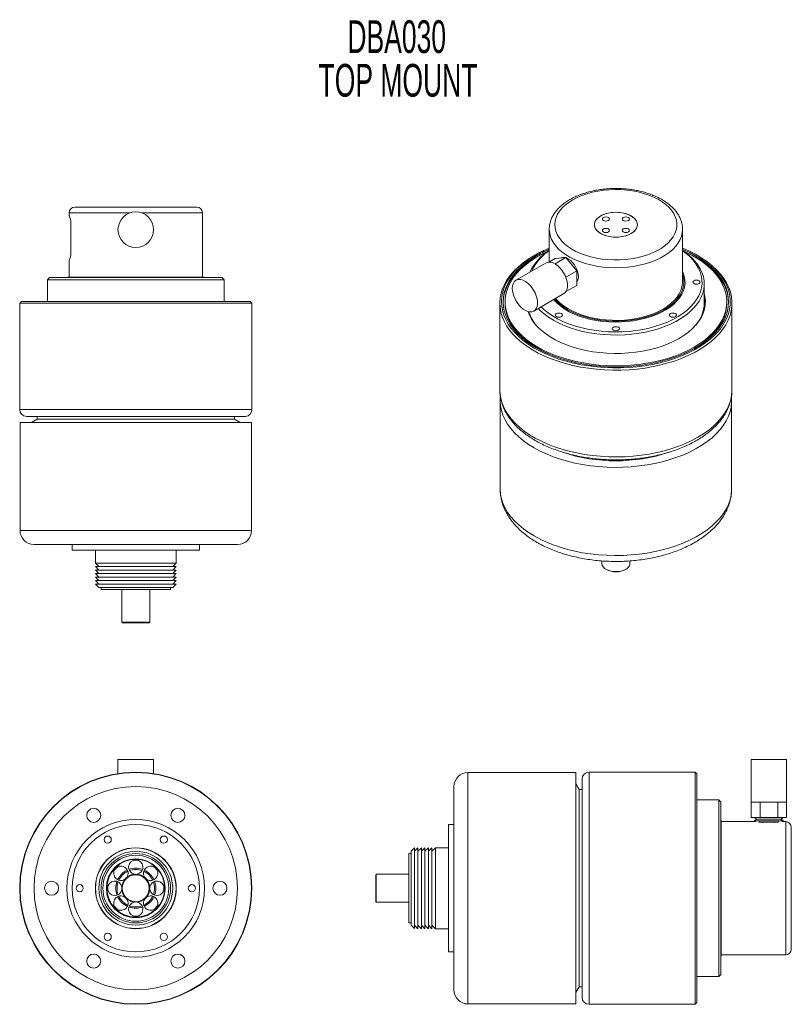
# Model space of a CAD drawing. Header units: inches. Extents: x 0.9 to 7.77, y 1.78 to 10.56.
import ezdxf

# ---------------------------------------------------------------- set-up
doc = ezdxf.new("R2010")
doc.units = ezdxf.units.IN
doc.header["$MEASUREMENT"] = 0
doc.styles.add('SLDTEXTSTYLE0', font='TXT', dxfattribs={"width": 0.605})

# ---------------------------------------------------------------- blocks, each defined once
blk = doc.blocks.new('SW_NOTE_0')
at = {"color": 0, "linetype": 'Continuous', "lineweight": 0, "char_height": 0.29167, "attachment_point": 2, "style": 'SLDTEXTSTYLE0'}
for s, insert in [('DBA030', (0.752, 0.376)), ('TOP MOUNT', (0.7636, -0.0129))]:
    blk.add_mtext(s, dxfattribs=dict(at, insert=insert))

msp = doc.modelspace()

# ---------------------------------------------------------------- linework, layer by layer
at = {"color": 7, "linetype": 'Continuous', "lineweight": 15}
for p, q in [((1.391, 8.885), (2.4785, 8.885)), ((1.341, 8.835), (1.341, 8.8125)), ((2.5285, 8.261), (2.5285, 8.835)), ((1.356, 8.4563), (1.356, 8.7637)), ((5.6184, 8.6878), (5.6184, 8.6898)), ((5.6184, 8.6878), (5.6184, 8.3983)), ((6.8059, 8.6878), (6.8058, 8.6836)), ((6.8059, 8.2191), (6.8059, 8.6878)), ((5.4913, 8.4579), (5.4807, 8.4518)), ((5.6152, 8.3965), (5.6703, 8.4283)), ((5.6699, 8.381), (5.7668, 8.4369)), ((5.6703, 8.4283), (5.7668, 8.4369)), ((5.7668, 8.4369), (5.8634, 8.3169)), ((6.9436, 8.4518), (6.933, 8.4579)), ((1.341, 8.4076), (1.341, 8.261)), ((5.59, 8.3892), (5.322, 8.2345)), ((1.1672, 8.258), (1.1472, 8.238)), ((1.1672, 8.258), (2.7022, 8.258)), ((1.3282, 8.261), (1.323, 8.258)), ((1.3282, 8.261), (2.5412, 8.261)), ((2.5464, 8.258), (2.5412, 8.261)), ((2.7222, 8.238), (2.7022, 8.258)), ((5.7662, 8.2608), (5.8634, 8.3169)), ((5.8634, 8.3169), (5.8634, 8.1882)), ((1.1472, 8.238), (1.1472, 8.044)), ((2.7222, 8.238), (1.1472, 8.238)), ((2.7222, 8.044), (2.7222, 8.238)), ((5.7674, 8.1328), (5.8634, 8.1882)), ((6.9996, 8.0288), (6.9996, 8.2003)), ((5.4805, 7.9599), (5.7485, 8.1146)), ((0.9155, 8.044), (0.9005, 8.029)), ((0.9005, 8.029), (0.9005, 7.083)), ((0.9005, 8.029), (2.969, 8.029)), ((0.9155, 8.044), (2.954, 8.044)), ((2.969, 8.029), (2.954, 8.044)), ((2.969, 7.083), (2.969, 8.029)), ((5.1779, 8.0296), (5.1779, 7.2572)), ((5.2246, 8.0419), (5.2246, 8.0296)), ((7.1996, 8.0296), (7.1996, 8.0419)), ((7.2464, 7.2572), (7.2464, 8.0296)), ((5.1809, 7.1621), (5.1809, 6.3766)), ((7.2434, 6.3766), (7.2434, 7.1621)), ((2.9064, 7.0205), (0.963, 7.0205)), ((1.0555, 7.0205), (1.0555, 6.9955)), ((2.814, 6.9955), (2.814, 7.0205)), ((0.9035, 6.9665), (0.9035, 6.0045)), ((0.9035, 6.9665), (1.9347, 6.9665)), ((1.0555, 6.9955), (1.0055, 6.9665)), ((2.814, 6.9955), (1.0555, 6.9955)), ((1.9347, 6.9665), (2.966, 6.9665)), ((2.864, 6.9665), (2.814, 6.9955)), ((2.966, 6.0045), (2.966, 6.9665)), ((1.9347, 5.8795), (1.0285, 5.8795)), ((1.3672, 5.8795), (1.3672, 5.8295)), ((2.841, 5.8795), (1.9347, 5.8795)), ((2.5022, 5.8295), (2.5022, 5.8795)), ((2.5022, 5.8295), (1.3672, 5.8295)), ((1.5745, 5.8295), (1.5745, 5.7145)), ((2.295, 5.7145), (2.295, 5.8295)), ((1.5745, 5.7145), (1.6057, 5.6833)), ((1.5745, 5.7145), (2.295, 5.7145)), ((2.2637, 5.6833), (2.295, 5.7145)), ((6.0871, 5.7332), (6.0871, 5.7094)), ((6.3371, 5.7094), (6.3371, 5.7334)), ((1.5745, 5.6833), (1.6057, 5.652)), ((1.5745, 5.6833), (2.295, 5.6833)), ((1.5745, 5.652), (1.6057, 5.6208)), ((1.5745, 5.652), (2.295, 5.652)), ((1.5745, 5.6208), (1.6057, 5.5895)), ((1.5745, 5.6208), (2.295, 5.6208)), ((2.2637, 5.652), (2.295, 5.6833)), ((2.2637, 5.6208), (2.295, 5.652)), ((2.2637, 5.5895), (2.295, 5.6208)), ((6.1237, 5.6584), (6.1273, 5.6564)), ((6.297, 5.6564), (6.3005, 5.6584)), ((1.5745, 5.5895), (1.6057, 5.5583)), ((1.5745, 5.5895), (2.295, 5.5895)), ((1.5745, 5.5583), (1.6057, 5.527)), ((1.5745, 5.5583), (2.295, 5.5583)), ((2.2637, 5.5583), (2.295, 5.5895)), ((2.2637, 5.527), (2.295, 5.5583)), ((1.5757, 5.527), (1.6057, 5.497)), ((1.5757, 5.527), (2.2937, 5.527)), ((1.6057, 5.497), (2.2637, 5.497)), ((1.6252, 5.497), (1.6252, 5.479)), ((1.6252, 5.479), (2.2442, 5.479)), ((1.8097, 5.479), (1.8097, 5.1875)), ((2.0597, 5.1875), (2.0597, 5.479)), ((2.2442, 5.479), (2.2442, 5.497)), ((2.2637, 5.497), (2.2937, 5.527)), ((1.8097, 5.1875), (1.8147, 5.1825)), ((1.8097, 5.1875), (2.0597, 5.1875)), ((2.0547, 5.1825), (1.8147, 5.1825)), ((2.0547, 5.1825), (2.0597, 5.1875)), ((1.7762, 3.9634), (1.7762, 3.8387)), ((2.0932, 3.9634), (1.7762, 3.9634)), ((2.0932, 3.8387), (2.0932, 3.9634)), ((7.4163, 3.9634), (7.4163, 3.5844)), ((7.7333, 3.9634), (7.4163, 3.9634)), ((7.7333, 3.5844), (7.7333, 3.9634)), ((5.8563, 3.8479), (4.8943, 3.8479)), ((5.8563, 3.8479), (5.8563, 1.7854)), ((5.9103, 2.8292), (5.9103, 3.7884)), ((6.9188, 3.8509), (5.9728, 3.8509)), ((6.9338, 3.8359), (6.9188, 3.8509)), ((6.9188, 3.8509), (6.9188, 1.7824)), ((6.9338, 3.8359), (6.9338, 1.7974)), ((4.7693, 1.9104), (4.7693, 3.7229)), ((5.8853, 3.6959), (5.8563, 3.7459)), ((5.9103, 3.6959), (5.8853, 3.6959)), ((5.8853, 1.9374), (5.8853, 3.6959)), ((7.1278, 3.6042), (6.9338, 3.6042)), ((7.1478, 3.5842), (7.1278, 3.6042)), ((7.1278, 2.0292), (7.1278, 3.6042)), ((7.1478, 3.5842), (7.1478, 2.0492)), ((7.7333, 3.5844), (7.4163, 3.5844)), ((7.4172, 3.5844), (7.4172, 3.4464)), ((7.496, 3.5844), (7.496, 3.4464)), ((7.6536, 3.5844), (7.6536, 3.4464)), ((7.7324, 3.5844), (7.7324, 3.4464)), ((7.1508, 3.4232), (7.1478, 3.4284)), ((7.1508, 3.4232), (7.1508, 2.2102)), ((7.496, 3.4464), (7.4172, 3.4464)), ((7.4451, 3.4464), (7.4691, 3.4326)), ((7.4691, 3.4326), (7.4451, 3.4187)), ((7.6805, 3.4326), (7.4691, 3.4326)), ((7.6536, 3.4464), (7.496, 3.4464)), ((7.7324, 3.4464), (7.6536, 3.4464)), ((7.6805, 3.4326), (7.7046, 3.4464)), ((7.7046, 3.4187), (7.6805, 3.4326)), ((4.7693, 3.3842), (4.7193, 3.3842)), ((4.7193, 2.2492), (4.7193, 3.3842)), ((7.4594, 3.4104), (7.1508, 3.4104)), ((7.4451, 3.4187), (7.4594, 3.4104)), ((7.7046, 3.4187), (7.4451, 3.4187)), ((7.648, 3.4048), (7.5026, 3.4048)), ((7.6903, 3.4104), (7.7046, 3.4187)), ((7.7248, 3.4104), (7.6903, 3.4104)), ((7.7748, 3.3604), (7.7748, 2.2729)), ((4.4168, 3.1757), (4.3868, 3.1457)), ((4.4481, 3.1769), (4.4168, 3.1457)), ((4.4168, 3.1757), (4.4168, 2.8167)), ((4.4793, 3.1769), (4.4481, 3.1457)), ((4.4481, 3.1769), (4.4481, 2.8167)), ((4.5106, 3.1769), (4.4793, 3.1457)), ((4.4793, 3.1769), (4.4793, 2.8167)), ((4.5418, 3.1769), (4.5106, 3.1457)), ((4.5106, 3.1769), (4.5106, 2.8167)), ((4.5731, 3.1769), (4.5418, 3.1457)), ((4.5418, 3.1769), (4.5418, 2.8167)), ((4.6043, 3.1769), (4.5731, 3.1457)), ((4.5731, 3.1769), (4.5731, 2.8167)), ((4.7193, 3.1769), (4.6043, 3.1769)), ((4.6043, 3.1769), (4.6043, 2.8167)), ((4.3868, 3.1262), (4.3688, 3.1262)), ((4.3688, 3.1262), (4.3688, 2.8167)), ((4.3868, 3.1457), (4.3868, 2.8167)), ((4.0773, 2.9417), (4.0723, 2.9367)), ((4.0723, 2.6967), (4.0723, 2.9367)), ((4.3688, 2.9417), (4.0773, 2.9417)), ((4.0773, 2.9417), (4.0773, 2.6917)), ((2.1847, 2.8167), (2.1841, 2.8339)), ((2.1841, 2.7995), (2.1847, 2.8167)), ((4.3688, 2.8167), (4.3688, 2.5072)), ((4.3868, 2.8167), (4.3868, 2.4877)), ((4.4168, 2.8167), (4.4168, 2.4577)), ((4.4481, 2.8167), (4.4481, 2.4564)), ((4.4793, 2.8167), (4.4793, 2.4564)), ((4.5106, 2.8167), (4.5106, 2.4564)), ((4.5418, 2.8167), (4.5418, 2.4564)), ((4.5731, 2.8167), (4.5731, 2.4564)), ((4.6043, 2.8167), (4.6043, 2.4564)), ((5.9103, 1.8449), (5.9103, 2.8042)), ((4.0723, 2.6967), (4.0773, 2.6917)), ((4.0773, 2.6917), (4.3688, 2.6917)), ((4.3688, 2.5072), (4.3868, 2.5072)), ((4.3868, 2.4877), (4.4168, 2.4577)), ((4.4168, 2.4877), (4.4481, 2.4564)), ((4.4481, 2.4877), (4.4793, 2.4564)), ((4.4793, 2.4877), (4.5106, 2.4564)), ((4.5106, 2.4877), (4.5418, 2.4564)), ((4.5418, 2.4877), (4.5731, 2.4564)), ((4.5731, 2.4877), (4.6043, 2.4564)), ((4.6043, 2.4564), (4.7193, 2.4564)), ((4.7193, 2.2492), (4.7693, 2.2492)), ((7.1478, 2.205), (7.1508, 2.2102)), ((7.1508, 2.2229), (7.7248, 2.2229)), ((6.9338, 2.0292), (7.1278, 2.0292)), ((7.1278, 2.0292), (7.1478, 2.0492)), ((5.8563, 1.8874), (5.8853, 1.9374)), ((5.8853, 1.9374), (5.9103, 1.9374)), ((4.8943, 1.7854), (5.8563, 1.7854)), ((5.9728, 1.7824), (6.9188, 1.7824)), ((6.9188, 1.7824), (6.9338, 1.7974))]:
    msp.add_line(p, q, dxfattribs=at)
at = {"color": 8, "linetype": 'Continuous', "lineweight": 15}
for p, q in [((1.8835, 8.835), (1.341, 8.835)), ((2.5285, 8.835), (1.9859, 8.835)), ((0.9005, 7.083), (2.969, 7.083)), ((0.9035, 6.0045), (1.9347, 6.0045)), ((1.9347, 6.0045), (2.966, 6.0045)), ((4.8943, 3.8479), (4.8943, 1.7854)), ((5.9728, 3.8509), (5.9728, 2.8167)), ((7.7248, 2.2229), (7.7248, 3.4104)), ((5.9728, 2.8167), (5.9728, 1.7824))]:
    msp.add_line(p, q, dxfattribs=at)
at = {"color": 7, "linetype": 'Continuous', "lineweight": 15, "flags": 128}
for points in [[(5.8276, 8.9506), (5.7923, 8.9281), (5.7609, 8.9038), (5.7338, 8.8778), (5.711, 8.8505), (5.693, 8.822), (5.6798, 8.7926), (5.6716, 8.7627), (5.6684, 8.7324), (5.6703, 8.7021), (5.6773, 8.672), (5.6892, 8.6425), (5.7061, 8.6138), (5.7277, 8.5861), (5.7537, 8.5598), (5.7841, 8.535), (5.8185, 8.5121), (5.8565, 8.4911), (5.8979, 8.4724), (5.9422, 8.4561), (5.989, 8.4424), (6.0379, 8.4313), (6.0884, 8.4229), (6.1401, 8.4175), (6.1924, 8.4149), (6.245, 8.4153), (6.2972, 8.4186), (6.3486, 8.4248), (6.3988, 8.4338), (6.4472, 8.4456), (6.4934, 8.46), (6.537, 8.4769), (6.5776, 8.4962), (6.6148, 8.5176), (6.6481, 8.541), (6.6775, 8.5662), (6.7024, 8.5929), (6.7228, 8.6208), (6.7385, 8.6498), (6.7492, 8.6795), (6.7549, 8.7096), (6.7555, 8.74), (6.7511, 8.7702), (6.7416, 8.8), (6.7272, 8.8292), (6.708, 8.8574), (6.6841, 8.8845), (6.6559, 8.91), (6.6235, 8.9339), (6.5872, 8.9559), (6.5475, 8.9757), (6.5046, 8.9932), (6.459, 9.0083), (6.4111, 9.0207), (6.3613, 9.0305), (6.3101, 9.0374), (6.2581, 9.0414), (6.2056, 9.0425), (6.1531, 9.0406), (6.1012, 9.0359), (6.0504, 9.0283), (6.001, 9.0179), (5.9536, 9.0048), (5.9087, 8.9891), (5.8665, 8.9709), (5.8276, 8.9506)], [(6.3477, 8.8068), (6.3681, 8.7929), (6.3843, 8.7772), (6.3959, 8.7602), (6.4023, 8.7423), (6.4037, 8.724), (6.3997, 8.7059), (6.3907, 8.6884), (6.3768, 8.672), (6.3584, 8.6571), (6.336, 8.6442), (6.3103, 8.6335), (6.2818, 8.6255), (6.2515, 8.6203), (6.2201, 8.618), (6.1884, 8.6188), (6.1574, 8.6225), (6.1279, 8.6292), (6.1008, 8.6385), (6.0766, 8.6504), (6.0561, 8.6643), (6.0399, 8.68), (6.0284, 8.697), (6.0219, 8.7149), (6.0206, 8.7332), (6.0245, 8.7513), (6.0336, 8.7688), (6.0475, 8.7852), (6.0659, 8.8001), (6.0882, 8.813), (6.114, 8.8237), (6.1425, 8.8317), (6.1728, 8.8369), (6.2042, 8.8392), (6.2358, 8.8384), (6.2668, 8.8347), (6.2963, 8.828), (6.3235, 8.8187), (6.3477, 8.8068)], [(6.3477, 8.6504), (6.3235, 8.6385), (6.2963, 8.6292), (6.2668, 8.6225), (6.2358, 8.6188), (6.2042, 8.618), (6.1728, 8.6203), (6.1425, 8.6255), (6.114, 8.6335), (6.0882, 8.6442), (6.0659, 8.6571), (6.0475, 8.672), (6.0336, 8.6884), (6.0245, 8.7059), (6.0206, 8.724), (6.0219, 8.7423), (6.0284, 8.7602), (6.0399, 8.7772), (6.0561, 8.7929), (6.0766, 8.8068), (6.1008, 8.8187), (6.1279, 8.828), (6.1574, 8.8347), (6.1884, 8.8384), (6.2201, 8.8392), (6.2515, 8.8369), (6.2818, 8.8317), (6.3103, 8.8237), (6.336, 8.813), (6.3584, 8.8001), (6.3768, 8.7852), (6.3907, 8.7688), (6.3997, 8.7513), (6.4037, 8.7332), (6.4023, 8.7149), (6.3959, 8.697), (6.3843, 8.68), (6.3681, 8.6643), (6.3477, 8.6504)], [(6.1011, 8.7927), (6.0942, 8.7867), (6.0917, 8.7796), (6.0942, 8.7726), (6.1011, 8.7666), (6.1115, 8.7626), (6.1237, 8.7612), (6.136, 8.7626), (6.1464, 8.7666), (6.1533, 8.7726), (6.1557, 8.7796), (6.1533, 8.7867), (6.1464, 8.7927), (6.136, 8.7967), (6.1237, 8.7981), (6.1115, 8.7967), (6.1011, 8.7927)], [(6.3232, 8.7927), (6.3128, 8.7967), (6.3005, 8.7981), (6.2883, 8.7967), (6.2779, 8.7927), (6.271, 8.7867), (6.2685, 8.7796), (6.271, 8.7726), (6.2779, 8.7666), (6.2883, 8.7626), (6.3005, 8.7612), (6.3128, 8.7626), (6.3232, 8.7666), (6.3301, 8.7726), (6.3325, 8.7796), (6.3301, 8.7867), (6.3232, 8.7927)], [(6.1011, 8.6645), (6.1115, 8.6605), (6.1237, 8.6591), (6.136, 8.6605), (6.1464, 8.6645), (6.1533, 8.6705), (6.1557, 8.6776), (6.1533, 8.6846), (6.1464, 8.6906), (6.136, 8.6946), (6.1237, 8.696), (6.1115, 8.6946), (6.1011, 8.6906), (6.0942, 8.6846), (6.0917, 8.6776), (6.0942, 8.6705), (6.1011, 8.6645)], [(6.3232, 8.6645), (6.3301, 8.6705), (6.3325, 8.6776), (6.3301, 8.6846), (6.3232, 8.6906), (6.3128, 8.6946), (6.3005, 8.696), (6.2883, 8.6946), (6.2779, 8.6906), (6.271, 8.6846), (6.2685, 8.6776), (6.271, 8.6705), (6.2779, 8.6645), (6.2883, 8.6605), (6.3005, 8.6591), (6.3128, 8.6605), (6.3232, 8.6645)], [(5.4914, 8.458), (5.4424, 8.4276), (5.3972, 8.3953), (5.356, 8.3612), (5.3191, 8.3255), (5.2867, 8.2885), (5.2589, 8.2502), (5.2358, 8.2108), (5.2176, 8.1707), (5.2043, 8.1298), (5.1961, 8.0886), (5.1929, 8.0471), (5.1948, 8.0056), (5.2018, 7.9642), (5.2138, 7.9233), (5.2308, 7.8829), (5.2527, 7.8434), (5.2793, 7.8048), (5.3106, 7.7674), (5.3464, 7.7314), (5.3865, 7.6969), (5.4307, 7.6641), (5.4788, 7.6332), (5.5306, 7.6044), (5.5857, 7.5777), (5.644, 7.5534), (5.7051, 7.5315), (5.7687, 7.5121), (5.8346, 7.4953), (5.9023, 7.4813), (5.9716, 7.4701), (6.042, 7.4617), (6.1134, 7.4563), (6.1852, 7.4537), (6.2571, 7.4541), (6.3288, 7.4574), (6.3999, 7.4636), (6.4701, 7.4727), (6.5391, 7.4846), (6.6063, 7.4993), (6.6717, 7.5167), (6.7347, 7.5367), (6.7951, 7.5592), (6.8526, 7.5842), (6.907, 7.6114), (6.9578, 7.6408), (7.005, 7.6721), (7.0482, 7.7053), (7.0872, 7.7402), (7.1219, 7.7766), (7.1521, 7.8143), (7.1775, 7.8532), (7.1982, 7.8929), (7.2139, 7.9335), (7.2247, 7.9745), (7.2304, 8.0159), (7.231, 8.0575), (7.2266, 8.0989), (7.2171, 8.1401), (7.2026, 8.1808), (7.1832, 8.2207), (7.1589, 8.2598), (7.1299, 8.2979), (7.0963, 8.3346), (7.0584, 8.3699), (7.0162, 8.4035), (6.97, 8.4353), (6.92, 8.4652), (6.8665, 8.493), (6.8098, 8.5185), (6.8059, 8.5201)], [(5.4808, 8.4518), (5.431, 8.421), (5.3852, 8.3882), (5.3434, 8.3536), (5.306, 8.3175), (5.2731, 8.2798), (5.2448, 8.241), (5.2214, 8.2011), (5.203, 8.1603), (5.1895, 8.1189), (5.1811, 8.077), (5.1779, 8.0349), (5.1799, 7.9928), (5.1869, 7.9508), (5.1991, 7.9093), (5.2163, 7.8683), (5.2385, 7.8282), (5.2656, 7.789), (5.2973, 7.7511), (5.3336, 7.7145), (5.3743, 7.6796), (5.4192, 7.6463), (5.468, 7.615), (5.5205, 7.5857), (5.5765, 7.5586), (5.6356, 7.5339), (5.6976, 7.5117), (5.7622, 7.492), (5.829, 7.4751), (5.8977, 7.4608), (5.968, 7.4494), (6.0395, 7.441), (6.1119, 7.4354), (6.1848, 7.4328), (6.2578, 7.4332), (6.3305, 7.4365), (6.4027, 7.4428), (6.4739, 7.452), (6.5439, 7.4641), (6.6121, 7.479), (6.6784, 7.4967), (6.7424, 7.517), (6.8037, 7.5399), (6.8621, 7.5652), (6.9172, 7.5928), (6.9688, 7.6226), (7.0167, 7.6544), (7.0605, 7.6881), (7.1001, 7.7235), (7.1353, 7.7605), (7.1659, 7.7987), (7.1917, 7.8381), (7.2127, 7.8785), (7.2287, 7.9196), (7.2396, 7.9613), (7.2454, 8.0033), (7.246, 8.0454), (7.2415, 8.0875), (7.2319, 8.1293), (7.2172, 8.1706), (7.1974, 8.2111), (7.1728, 8.2508), (7.1434, 8.2894), (7.1093, 8.3266), (7.0708, 8.3624), (7.028, 8.3966), (6.9811, 8.4289), (6.9436, 8.4518)], [(5.502, 8.4518), (5.4532, 8.4215), (5.4082, 8.3893), (5.3673, 8.3553), (5.3307, 8.3197), (5.2986, 8.2827), (5.2712, 8.2445), (5.2486, 8.2052), (5.2308, 8.1651), (5.2181, 8.1244), (5.2104, 8.0832), (5.2079, 8.0419), (5.2104, 8.0005), (5.2181, 7.9594), (5.2308, 7.9187), (5.2486, 7.8786), (5.2712, 7.8393), (5.2986, 7.8011), (5.3307, 7.764), (5.3673, 7.7285), (5.4082, 7.6945), (5.4532, 7.6622), (5.502, 7.632), (5.5545, 7.6038), (5.6103, 7.5778), (5.6692, 7.5542), (5.7308, 7.5331), (5.795, 7.5145), (5.8612, 7.4987), (5.9292, 7.4856), (5.9987, 7.4754), (6.0692, 7.468), (6.1405, 7.4636), (6.2121, 7.4621), (6.2838, 7.4636), (6.3551, 7.468), (6.4256, 7.4754), (6.4951, 7.4856), (6.5631, 7.4987), (6.6293, 7.5145), (6.6934, 7.5331), (6.7551, 7.5542), (6.814, 7.5778), (6.8698, 7.6038), (6.9222, 7.632), (6.9711, 7.6622), (7.0161, 7.6945), (7.057, 7.7285), (7.0935, 7.764), (7.1256, 7.8011), (7.1531, 7.8393), (7.1757, 7.8786), (7.1934, 7.9187), (7.2062, 7.9594), (7.2138, 8.0005), (7.2164, 8.0419), (7.2138, 8.0832), (7.2062, 8.1244), (7.1934, 8.1651), (7.1757, 8.2052), (7.1531, 8.2445), (7.1256, 8.2827), (7.0935, 8.3197), (7.057, 8.3553), (7.0161, 8.3893), (6.9711, 8.4215), (6.9222, 8.4518), (6.8698, 8.48), (6.814, 8.506), (6.8059, 8.5094)], [(5.502, 8.4396), (5.4532, 8.4093), (5.4082, 8.3771), (5.3673, 8.3431), (5.3307, 8.3075), (5.2986, 8.2705), (5.2712, 8.2322), (5.2486, 8.193), (5.2308, 8.1529), (5.2181, 8.1121), (5.2104, 8.071), (5.2079, 8.0358)], [(5.6118, 8.4945), (5.5935, 8.4862), (5.5395, 8.4593), (5.4891, 8.4302), (5.4425, 8.399), (5.3998, 8.3661), (5.3614, 8.3314), (5.3275, 8.2952), (5.2981, 8.2577), (5.2735, 8.219), (5.2538, 8.1795), (5.2391, 8.1392), (5.2295, 8.0984), (5.225, 8.0573), (5.2256, 8.0162), (5.2314, 7.9751), (5.2423, 7.9345), (5.2583, 7.8943), (5.2792, 7.855), (5.305, 7.8166), (5.3355, 7.7794), (5.3706, 7.7436), (5.4101, 7.7093), (5.4538, 7.6768), (5.5014, 7.6461), (5.5527, 7.6176), (5.6075, 7.5912), (5.6654, 7.5672), (5.7261, 7.5456), (5.7894, 7.5267), (5.8549, 7.5104), (5.9223, 7.4969), (5.9912, 7.4863), (6.0612, 7.4785), (6.132, 7.4737), (6.2032, 7.4718), (6.2745, 7.473), (6.3454, 7.477), (6.4157, 7.4841), (6.4849, 7.494), (6.5527, 7.5068), (6.6187, 7.5224), (6.6825, 7.5407), (6.744, 7.5616), (6.8026, 7.585), (6.8582, 7.6108), (6.9104, 7.6388), (6.9104, 7.6388)], [(5.6009, 8.4896), (5.5545, 8.4678), (5.502, 8.4396)], [(6.8059, 8.4989), (6.812, 8.4948), (6.8511, 8.466), (6.8861, 8.4355), (6.9167, 8.4034), (6.9427, 8.37), (6.964, 8.3355), (6.9804, 8.3002), (6.9918, 8.2642), (6.9982, 8.2277), (6.9995, 8.1911), (6.9956, 8.1546), (6.9867, 8.1184), (6.9728, 8.0826), (6.9539, 8.0477), (6.9303, 8.0137), (6.9019, 7.981), (6.8691, 7.9496), (6.832, 7.9199), (6.791, 7.892), (6.7461, 7.8662), (6.6978, 7.8424), (6.6463, 7.821), (6.5921, 7.8021), (6.5353, 7.7857), (6.4765, 7.7721), (6.416, 7.7612), (6.3541, 7.7531), (6.2913, 7.748), (6.228, 7.7458), (6.1646, 7.7465), (6.1015, 7.7502), (6.0391, 7.7568), (5.9779, 7.7663), (5.9181, 7.7786), (5.8603, 7.7936), (5.8047, 7.8112), (5.7518, 7.8314), (5.7019, 7.854), (5.6553, 7.8788), (5.6123, 7.9057), (5.5732, 7.9346), (5.5382, 7.9651), (5.5204, 7.983)], [(5.5453, 7.9973), (5.5707, 7.9733), (5.6072, 7.9439), (5.6477, 7.9164), (5.692, 7.8908), (5.7398, 7.8674), (5.7906, 7.8464), (5.8443, 7.8278), (5.9004, 7.8117), (5.9586, 7.7984), (6.0185, 7.7879), (6.0797, 7.7802), (6.1418, 7.7754), (6.2043, 7.7736), (6.2669, 7.7747), (6.3291, 7.7787), (6.3905, 7.7857), (6.4508, 7.7955), (6.5095, 7.8082), (6.5661, 7.8235), (6.6205, 7.8415), (6.6721, 7.8619), (6.7206, 7.8848), (6.7658, 7.9098), (6.8073, 7.9369), (6.8448, 7.9658), (6.8781, 7.9964), (6.907, 8.0285), (6.9312, 8.0618), (6.9507, 8.0961), (6.9653, 8.1313), (6.9748, 8.167), (6.9793, 8.2031), (6.9786, 8.2392), (6.9729, 8.2752), (6.9621, 8.3108), (6.9463, 8.3458), (6.9256, 8.3799), (6.9002, 8.4129), (6.8702, 8.4447), (6.8358, 8.4749), (6.8059, 8.4974)], [(5.7697, 8.4334), (5.7726, 8.4323), (5.7911, 8.4227), (5.8095, 8.4088), (5.8269, 8.3913), (5.8426, 8.3709), (5.8561, 8.3484), (5.8667, 8.3247), (5.874, 8.3007), (5.8777, 8.2776), (5.8777, 8.2561), (5.874, 8.2373), (5.8667, 8.2218), (5.8634, 8.2174)], [(6.9104, 7.6388), (6.959, 7.6689), (7.0036, 7.701), (7.0442, 7.7349), (7.0804, 7.7703), (7.1121, 7.8072), (7.1391, 7.8453), (7.1612, 7.8844), (7.1784, 7.9244), (7.1906, 7.9649), (7.1977, 8.0059), (7.1996, 8.047), (7.1964, 8.0882), (7.188, 8.129), (7.1746, 8.1695), (7.1561, 8.2092), (7.1328, 8.2481), (7.1046, 8.2859), (7.0718, 8.3225), (7.0344, 8.3575), (6.9929, 8.391), (6.9472, 8.4226), (6.8977, 8.4522), (6.8446, 8.4797), (6.8125, 8.4945)], [(7.2163, 8.0358), (7.2138, 8.071), (7.2062, 8.1121), (7.1934, 8.1529), (7.1757, 8.193), (7.1531, 8.2322), (7.1256, 8.2705), (7.0935, 8.3075), (7.057, 8.3431), (7.0161, 8.3771), (6.9711, 8.4093), (6.9222, 8.4396), (6.8698, 8.4678), (6.8234, 8.4896)], [(5.59, 8.3892), (5.5994, 8.3934), (5.6161, 8.3965), (5.6346, 8.395), (5.6542, 8.3888), (5.6743, 8.3783), (5.6942, 8.3637), (5.7133, 8.3455), (5.731, 8.3243), (5.7467, 8.3007), (5.7599, 8.2756), (5.7702, 8.2498), (5.7773, 8.224), (5.7809, 8.1991), (5.7809, 8.1759), (5.7773, 8.1551), (5.7702, 8.1374), (5.7599, 8.1235), (5.7485, 8.1146)], [(5.6563, 8.063), (5.6618, 8.0566), (5.6893, 8.0283), (5.7211, 8.0017), (5.757, 7.9768), (5.7967, 7.9539), (5.8398, 7.9332), (5.886, 7.9148), (5.9349, 7.8989), (5.9861, 7.8857), (6.0391, 7.8752), (6.0936, 7.8675), (6.1491, 7.8627), (6.2051, 7.8609), (6.2612, 7.862), (6.3168, 7.866), (6.3716, 7.873), (6.4251, 7.8828), (6.4768, 7.8954), (6.5263, 7.9106), (6.5732, 7.9283), (6.6171, 7.9485), (6.6577, 7.9709), (6.6946, 7.9953), (6.7274, 8.0215), (6.756, 8.0494), (6.7801, 8.0786), (6.7995, 8.109), (6.814, 8.1403), (6.8236, 8.1722), (6.828, 8.2045), (6.8274, 8.2369), (6.8217, 8.2691), (6.8109, 8.3009), (6.8059, 8.3119)], [(5.6659, 8.0669), (5.6823, 8.0487), (5.7118, 8.0212), (5.7456, 7.9954), (5.7833, 7.9715), (5.8247, 7.9497), (5.8694, 7.9302), (5.917, 7.9132), (5.9672, 7.8988), (6.0194, 7.8871), (6.0733, 7.8783), (6.1283, 7.8723), (6.1841, 7.8693), (6.2401, 7.8693), (6.2959, 7.8723), (6.351, 7.8783), (6.4049, 7.8871), (6.4571, 7.8988), (6.5072, 7.9132), (6.5549, 7.9302), (6.5996, 7.9497), (6.641, 7.9715), (6.6787, 7.9954), (6.7125, 8.0212), (6.742, 8.0487), (6.7669, 8.0777), (6.7872, 8.1078), (6.8025, 8.1389), (6.8128, 8.1707), (6.818, 8.2029), (6.818, 8.2352), (6.8128, 8.2674), (6.8059, 8.2904)], [(5.2892, 8.1619), (5.291, 8.184), (5.2963, 8.2032), (5.305, 8.2191), (5.3169, 8.2311), (5.3314, 8.2387), (5.3482, 8.2418), (5.3666, 8.2403), (5.3862, 8.2341), (5.4063, 8.2236), (5.4262, 8.209), (5.4453, 8.1908), (5.463, 8.1696), (5.4787, 8.146), (5.4919, 8.1209), (5.5022, 8.095), (5.5093, 8.0692), (5.5129, 8.0443), (5.5129, 8.0211), (5.5093, 8.0004), (5.5022, 7.9827), (5.4919, 7.9688), (5.4787, 7.9589), (5.463, 7.9535), (5.4453, 7.9527), (5.4262, 7.9566), (5.4063, 7.965), (5.3862, 7.9776), (5.3666, 7.9941), (5.3482, 8.0139), (5.3314, 8.0363), (5.3169, 8.0608), (5.305, 8.0863), (5.2963, 8.1123), (5.291, 8.1377), (5.2892, 8.1619)], [(6.8059, 8.2191), (6.8055, 8.207), (6.801, 8.175), (6.7912, 8.1434), (6.7764, 8.1124), (6.7566, 8.0824), (6.732, 8.0535), (6.7029, 8.0262), (6.6694, 8.0005), (6.632, 7.9767)], [(6.9626, 8.2166), (6.9602, 8.2237), (6.9533, 8.2297), (6.9429, 8.2337), (6.9306, 8.2351), (6.9184, 8.2337), (6.908, 8.2297), (6.9011, 8.2237), (6.8986, 8.2166), (6.9011, 8.2096), (6.908, 8.2036), (6.9184, 8.1996), (6.9306, 8.1982), (6.9429, 8.1996), (6.9533, 8.2036), (6.9602, 8.2096), (6.9626, 8.2166)], [(6.632, 7.9767), (6.5908, 7.9551), (6.5463, 7.9358), (6.4989, 7.9189), (6.449, 7.9048), (6.3969, 7.8933), (6.3433, 7.8848), (6.2885, 7.8792), (6.233, 7.8765), (6.1774, 7.8769), (6.122, 7.8803), (6.0674, 7.8866), (6.0142, 7.8959), (5.9626, 7.9081), (5.9133, 7.9229), (5.8665, 7.9404), (5.8228, 7.9603), (5.7826, 7.9825), (5.7461, 8.0067), (5.7137, 8.0328), (5.6857, 8.0606), (5.6755, 8.0725)], [(6.7761, 7.7163), (6.8196, 7.7436), (6.8592, 7.7728), (6.8946, 7.8037), (6.9256, 7.8362), (6.952, 7.87), (6.9735, 7.9049), (6.9901, 7.9407), (7.0017, 7.9772), (7.0082, 8.0141), (7.0095, 8.0512), (7.0056, 8.0882), (6.9996, 8.1146)], [(5.2246, 8.0296), (5.2256, 8.0039), (5.2314, 7.9629), (5.2423, 7.9222), (5.2583, 7.8821), (5.2792, 7.8427), (5.305, 7.8044), (5.3355, 7.7672), (5.3706, 7.7313), (5.4101, 7.6971), (5.4538, 7.6645), (5.5014, 7.6339), (5.5527, 7.6053), (5.6009, 7.5819)], [(6.9104, 7.6265), (6.959, 7.6567), (7.0036, 7.6888), (7.0442, 7.7226), (7.0804, 7.7581), (7.1121, 7.795), (7.1391, 7.8331), (7.1612, 7.8722), (7.1784, 7.9121), (7.1906, 7.9527), (7.1977, 7.9936), (7.1996, 8.0296)], [(5.4291, 7.9546), (5.4418, 7.9227), (5.4609, 7.8873), (5.4849, 7.8529), (5.5136, 7.8198), (5.5468, 7.788), (5.5844, 7.758), (5.626, 7.7297), (5.6714, 7.7035), (5.7203, 7.6795), (5.7724, 7.6578), (5.8274, 7.6386), (5.8848, 7.6221), (5.9444, 7.6082), (6.0057, 7.5972), (6.0684, 7.589), (6.132, 7.5838), (6.1961, 7.5816), (6.2603, 7.5823), (6.3242, 7.5861), (6.3874, 7.5928), (6.4494, 7.6023), (6.5099, 7.6148), (6.5685, 7.63), (6.6247, 7.6479), (6.6783, 7.6683), (6.7288, 7.6912), (6.7761, 7.7163)], [(5.6815, 7.9103), (5.6918, 7.9063), (5.7041, 7.9049), (5.7163, 7.9063), (5.7267, 7.9103), (5.7336, 7.9163), (5.7361, 7.9233), (5.7336, 7.9304), (5.7267, 7.9364), (5.7163, 7.9404), (5.7041, 7.9418), (5.6918, 7.9404), (5.6815, 7.9364), (5.6745, 7.9304), (5.6721, 7.9233), (5.6745, 7.9163), (5.6815, 7.9103)], [(6.7428, 7.9103), (6.7498, 7.9163), (6.7522, 7.9233), (6.7498, 7.9304), (6.7428, 7.9364), (6.7324, 7.9404), (6.7202, 7.9418), (6.7079, 7.9404), (6.6976, 7.9364), (6.6906, 7.9304), (6.6882, 7.9233), (6.6906, 7.9163), (6.6976, 7.9103), (6.7079, 7.9063), (6.7202, 7.9049), (6.7324, 7.9063), (6.7428, 7.9103)], [(6.2121, 7.7834), (6.2244, 7.7848), (6.2348, 7.7888), (6.2417, 7.7948), (6.2441, 7.8018), (6.2417, 7.8089), (6.2348, 7.8149), (6.2244, 7.8189), (6.2121, 7.8203), (6.1999, 7.8189), (6.1895, 7.8149), (6.1826, 7.8089), (6.1801, 7.8018), (6.1826, 7.7948), (6.1895, 7.7888), (6.1999, 7.7848), (6.2121, 7.7834)], [(6.8234, 7.5819), (6.8582, 7.5985), (6.9104, 7.6265)], [(5.1822, 7.1924), (5.1809, 7.1568), (5.1841, 7.1148), (5.1925, 7.0731), (5.2059, 7.0318), (5.2243, 6.9911), (5.2477, 6.9513), (5.2758, 6.9126), (5.3086, 6.8751), (5.3459, 6.839), (5.3876, 6.8045), (5.4333, 6.7718), (5.4829, 6.7411)], [(5.4829, 6.7411), (5.5362, 6.7125), (5.5928, 6.6861), (5.6525, 6.662), (5.715, 6.6405), (5.78, 6.6215), (5.8471, 6.6053), (5.916, 6.5918), (5.9865, 6.5812), (6.058, 6.5734), (6.1303, 6.5686), (6.203, 6.5668), (6.2758, 6.5679), (6.3482, 6.5719), (6.42, 6.579), (6.4907, 6.5889), (6.5601, 6.6016), (6.6277, 6.6172), (6.6932, 6.6355), (6.7564, 6.6564), (6.8168, 6.6798), (6.8742, 6.7056), (6.9284, 6.7337), (6.9789, 6.764), (7.0256, 6.7962), (7.0683, 6.8302), (7.1067, 6.8659), (7.1407, 6.9031), (7.17, 6.9415), (7.1946, 6.9811), (7.2143, 7.0216), (7.2289, 7.0627), (7.2385, 7.1044), (7.243, 7.1463), (7.2424, 7.1883), (7.242, 7.1929)], [(6.0871, 5.7094), (6.0872, 5.7076), (6.0904, 5.6931), (6.0986, 5.6793), (6.1114, 5.6667), (6.1283, 5.6559), (6.1487, 5.6473), (6.1717, 5.6412), (6.1963, 5.6379), (6.2216, 5.6375), (6.2465, 5.6401), (6.27, 5.6455), (6.2911, 5.6535), (6.309, 5.6638), (6.3229, 5.676), (6.3323, 5.6896), (6.3368, 5.704), (6.3371, 5.7094)], [(1.7705, 3.0052), (1.7631, 2.9985), (1.7462, 2.9809)], [(2.1232, 2.9809), (2.1063, 2.9985), (2.0989, 3.0052)], [(1.6853, 2.8339), (1.6847, 2.8167), (1.6853, 2.7995)], [(1.7462, 2.6525), (1.7631, 2.6348), (1.7705, 2.6282)], [(2.0989, 2.6282), (2.1063, 2.6348), (2.1232, 2.6525)]]:
    msp.add_lwpolyline(points, dxfattribs=at)
at = {"color": 8, "linetype": 'Continuous', "lineweight": 15, "flags": 128}
for points in [[(6.8058, 8.6836), (6.8039, 8.6597), (6.7967, 8.6278), (6.7844, 8.5965), (6.7671, 8.5659), (6.7449, 8.5365), (6.718, 8.5083), (6.6867, 8.4818), (6.6512, 8.457), (6.6118, 8.4343), (6.569, 8.4138), (6.523, 8.3957), (6.4742, 8.3802), (6.4232, 8.3674), (6.3703, 8.3574), (6.316, 8.3503), (6.2608, 8.3462), (6.2052, 8.345), (6.1496, 8.3469), (6.0946, 8.3518), (6.0406, 8.3596), (5.9881, 8.3703), (5.9376, 8.3838), (5.8895, 8.4), (5.8443, 8.4187), (5.8022, 8.4398), (5.7638, 8.463), (5.7293, 8.4883), (5.6991, 8.5152), (5.6734, 8.5437), (5.6524, 8.5735), (5.6363, 8.6042), (5.6253, 8.6357), (5.6194, 8.6677), (5.6184, 8.6878)], [(5.1779, 7.2572), (5.1782, 7.2414), (5.1828, 7.1993), (5.1924, 7.1576), (5.2071, 7.1163), (5.2268, 7.0757), (5.2515, 7.036), (5.2809, 6.9975), (5.3149, 6.9602), (5.3535, 6.9244), (5.3963, 6.8903), (5.4431, 6.8579), (5.4938, 6.8276), (5.5481, 6.7994), (5.6057, 6.7735), (5.6663, 6.7501), (5.7296, 6.7291), (5.7954, 6.7108), (5.8632, 6.6951), (5.9327, 6.6823), (6.0037, 6.6724), (6.0756, 6.6654), (6.1483, 6.6613), (6.2213, 6.6602), (6.2942, 6.662), (6.3667, 6.6668), (6.4385, 6.6746), (6.5091, 6.6853), (6.5782, 6.6988), (6.6455, 6.7151), (6.7107, 6.7341), (6.7734, 6.7557), (6.8333, 6.7798), (6.8901, 6.8063), (6.9435, 6.835)], [(6.9435, 6.835), (6.9932, 6.8658), (7.0391, 6.8986), (7.0809, 6.9332), (7.1183, 6.9694), (7.1512, 7.007), (7.1794, 7.0459), (7.2028, 7.0858), (7.2213, 7.1265), (7.2348, 7.168), (7.2431, 7.2098), (7.2463, 7.2519), (7.2464, 7.2572)], [(5.1809, 6.3766), (5.1809, 6.3713), (5.1841, 6.3293), (5.1925, 6.2876), (5.2059, 6.2463), (5.2243, 6.2056), (5.2477, 6.1658), (5.2758, 6.1271), (5.3086, 6.0896), (5.3459, 6.0535), (5.3876, 6.019), (5.4333, 5.9863), (5.4829, 5.9556)], [(5.4829, 5.9556), (5.5362, 5.9269), (5.5928, 5.9005), (5.6525, 5.8765), (5.715, 5.855), (5.78, 5.836), (5.8471, 5.8198), (5.916, 5.8063), (5.9865, 5.7957), (6.058, 5.7879), (6.1303, 5.7831), (6.203, 5.7812), (6.2758, 5.7824), (6.3482, 5.7864), (6.42, 5.7934), (6.4907, 5.8034), (6.5601, 5.8161), (6.6277, 5.8317), (6.6932, 5.85), (6.7564, 5.8709), (6.8168, 5.8943), (6.8742, 5.9201), (6.9284, 5.9482), (6.9789, 5.9785), (7.0256, 6.0107), (7.0683, 6.0447), (7.1067, 6.0804), (7.1407, 6.1176), (7.17, 6.156), (7.1946, 6.1956), (7.2143, 6.236), (7.2289, 6.2772), (7.2385, 6.3189), (7.243, 6.3608), (7.2434, 6.3766)]]:
    msp.add_lwpolyline(points, dxfattribs=at)
at = {"color": 7, "linetype": 'Continuous', "lineweight": 15}
for centre, radius in [((1.9347, 8.685), 0.1585), ((1.9347, 2.8167), 1.0342), ((1.9347, 2.8167), 1.0312), ((1.9347, 2.8167), 0.9062), ((1.5597, 3.4662), 0.0625), ((2.3097, 3.4662), 0.0625), ((1.9347, 2.8167), 0.6135), ((1.9347, 2.8167), 0.5675), ((1.6847, 3.2497), 0.032), ((2.1847, 3.2497), 0.032), ((1.9347, 2.8167), 0.3603), ((1.9347, 2.8167), 0.359), ((1.9347, 2.8167), 0.329), ((1.9347, 2.8167), 0.3095), ((1.9347, 2.8167), 0.2935), ((1.9347, 2.8167), 0.2623), ((1.9347, 2.8167), 0.2573), ((1.9347, 2.8167), 0.125), ((1.9347, 2.8167), 0.12), ((1.1847, 2.8167), 0.0625), ((1.4347, 2.8167), 0.032), ((2.4347, 2.8167), 0.032), ((2.6847, 2.8167), 0.0625), ((1.6847, 2.3837), 0.032), ((2.1847, 2.3837), 0.032), ((1.5597, 2.1672), 0.0625), ((2.3097, 2.1672), 0.0625)]:
    msp.add_circle(centre, radius, dxfattribs=at)
for centre, radius, start, end in [((1.391, 8.835), 0.05, 90, 180), ((2.4785, 8.835), 0.05, 0, 90), ((6.034, 7.5109), 1.0915, 112.38345, 119.81035), ((5.8565, 8.1131), 0.4534, 121.68492, 154.79564), ((5.8392, 8.1534), 0.4087, 122.6949, 156.45418), ((6.0345, 7.5227), 1.0709, 112.86832, 119.81976), ((5.7464, 8.3832), 0.0547, 75.74711, 114.47193), ((6.7371, 8.0296), 0.2688, 343.79506, 12.3383), ((6.7382, 8.0293), 0.2715, 1.36643, 15.60458), ((6.6953, 8.0352), 0.3044, 318.41614, 358.79742), ((6.7371, 8.0122), 0.2688, 1.88515, 12.38583), ((5.7589, 8.0521), 0.3381, 196.8302, 220.35421), ((0.963, 7.083), 0.0625, 180, 270), ((2.9065, 7.083), 0.0625, 275.53754, 0), ((6.2122, 8.1445), 1.5196, 251.77565, 288.16967), ((1.0285, 6.0045), 0.125, 180, 270), ((2.841, 6.0045), 0.125, 270, 0), ((6.2121, 5.8174), 0.182, 242.20387, 297.79613), ((4.8943, 3.7229), 0.125, 90, 180), ((5.9728, 3.7884), 0.0625, 90, 180), ((7.7248, 3.3604), 0.05, 0, 90), ((1.8021, 2.9493), 0.0643, 325.89692, 304.10308), ((1.9347, 3.0042), 0.0643, 280.89692, 259.10308), ((1.9347, 2.8167), 0.1782, 69.97061, 110.02939), ((1.9347, 2.8167), 0.167, 70.18523, 109.81477), ((1.9347, 2.8167), 0.25, 86.05787, 93.94213), ((2.0673, 2.9493), 0.0643, 235.89692, 214.10308), ((1.9347, 2.8167), 0.1782, 114.97061, 155.02939), ((1.9347, 2.8167), 0.167, 115.18523, 154.81477), ((1.9347, 2.8167), 0.167, 25.18523, 64.81477), ((1.9347, 2.8167), 0.1781, 24.97061, 65.02939), ((1.7472, 2.8167), 0.0643, 10.89692, 349.10308), ((1.9347, 2.8167), 0.1782, 159.97061, 200.02939), ((1.9347, 2.8167), 0.167, 160.18523, 199.81477), ((2.1222, 2.8167), 0.0643, 190.89692, 169.10308), ((1.9347, 2.8167), 0.167, 0, 19.81477), ((1.9347, 2.8167), 0.167, 340.18523, 0), ((1.9347, 2.8167), 0.1781, 0, 20.02939), ((1.9347, 2.8167), 0.1781, 339.97061, 0), ((1.8021, 2.6841), 0.0643, 55.89692, 34.10308), ((1.9347, 2.8167), 0.1782, 204.97061, 245.02939), ((1.9347, 2.8167), 0.167, 205.18523, 244.81477), ((2.0673, 2.6841), 0.0643, 145.89692, 124.10308), ((1.9347, 2.8167), 0.167, 295.18523, 334.81477), ((1.9347, 2.8167), 0.1781, 294.97061, 335.02939), ((1.9347, 2.6292), 0.0642, 100.89692, 79.10308), ((1.9347, 2.8167), 0.1782, 249.97061, 290.02939), ((1.9347, 2.8167), 0.167, 250.18523, 289.81477), ((1.9347, 2.8167), 0.25, 266.05787, 273.94213), ((7.7248, 2.2729), 0.05, 270, 0), ((4.8943, 1.9104), 0.125, 180, 270), ((5.9728, 1.8449), 0.0625, 180, 270)]:
    msp.add_arc(centre, radius, start, end, dxfattribs=at)
for points, knots in [([(6.8054, 8.6829), (6.8056, 8.6853), (6.8066, 8.6986), (6.8038, 8.7227), (6.7969, 8.7548), (6.7852, 8.7862), (6.7693, 8.8168), (6.749, 8.8464), (6.7245, 8.8748), (6.6959, 8.9017), (6.6634, 8.927), (6.6274, 8.9504), (6.588, 8.9716), (6.5458, 8.9906), (6.5011, 9.0072), (6.4542, 9.0213), (6.4055, 9.0328), (6.3553, 9.0416), (6.3042, 9.0478), (6.2523, 9.0513), (6.2002, 9.0521), (6.1481, 9.0501), (6.0965, 9.0453), (6.0458, 9.0379), (5.9963, 9.0278), (5.9484, 9.0151), (5.9024, 8.9999), (5.8588, 8.9822), (5.8259, 8.9661), (5.8078, 8.956), (5.8026, 8.953)], [0, 0, 0, 0, 0.007895, 0.043294, 0.078654, 0.1142, 0.15015, 0.186635, 0.223679, 0.261213, 0.299107, 0.337223, 0.375442, 0.413668, 0.451856, 0.489987, 0.52806, 0.566081, 0.60406, 0.642011, 0.679949, 0.717889, 0.755842, 0.793823, 0.831848, 0.869932, 0.908089, 0.94633, 0.984662, 1, 1, 1, 1]), ([(5.8026, 8.953), (5.7959, 8.9491), (5.7766, 8.9376), (5.7471, 8.9169), (5.7156, 8.8904), (5.6881, 8.8621), (5.6648, 8.8321), (5.646, 8.8009), (5.6319, 8.7687), (5.6228, 8.736), (5.6185, 8.7097), (5.6189, 8.6944), (5.6189, 8.6902)], [0, 0, 0, 0, 0.060918, 0.175799, 0.290746, 0.405339, 0.519138, 0.631643, 0.742438, 0.85136, 0.958606, 1, 1, 1, 1]), ([(1.356, 8.7637), (1.3541, 8.7705), (1.3503, 8.7844), (1.3455, 8.7993), (1.3423, 8.8091), (1.3408, 8.8134), (1.3411, 8.8127), (1.3411, 8.8125)], [0, 0, 0, 0, 0.2309593, 0.4683709, 0.6994084, 0.9376254, 1, 1, 1, 1]), ([(1.3411, 8.4076), (1.3411, 8.4076), (1.3412, 8.4077), (1.3433, 8.4141), (1.347, 8.4255), (1.3514, 8.4398), (1.3546, 8.4515), (1.356, 8.4563)], [0, 0, 0, 0, 0.1606362, 0.3902742, 0.611199, 0.8380483, 1, 1, 1, 1]), ([(5.1783, 7.2567), (5.1784, 7.2462), (5.1786, 7.2216), (5.1843, 7.1832), (5.1945, 7.1418), (5.2093, 7.1009), (5.2285, 7.0608), (5.2521, 7.0215), (5.28, 6.9832), (5.3122, 6.9462), (5.3485, 6.9105), (5.3887, 6.8764), (5.4327, 6.8441), (5.4802, 6.8137), (5.5309, 6.7854), (5.5846, 6.7592), (5.6411, 6.7353), (5.7, 6.7137), (5.7612, 6.6946), (5.8243, 6.678), (5.889, 6.6639), (5.9552, 6.6525), (6.0224, 6.6436), (6.0905, 6.6375), (6.1591, 6.6341), (6.2279, 6.6333), (6.2966, 6.6353), (6.365, 6.64), (6.4327, 6.6473), (6.4995, 6.6574), (6.565, 6.67), (6.629, 6.6853), (6.6912, 6.703), (6.7514, 6.7233), (6.8093, 6.7459), (6.8646, 6.7709), (6.9044, 6.7915), (6.9259, 6.8037), (6.9305, 6.8064)], [0, 0, 0, 0, 0.020429, 0.047674, 0.074963, 0.102385, 0.130012, 0.157885, 0.186014, 0.214381, 0.242946, 0.271662, 0.30048, 0.329357, 0.358262, 0.387165, 0.416053, 0.444918, 0.473757, 0.502569, 0.531358, 0.560126, 0.588876, 0.617613, 0.64634, 0.675064, 0.703788, 0.732517, 0.761253, 0.790003, 0.818771, 0.847561, 0.876378, 0.905226, 0.934107, 0.963024, 0.991975, 1, 1, 1, 1]), ([(6.9305, 6.8064), (6.9393, 6.8116), (6.9645, 6.8265), (7.0039, 6.8527), (7.0472, 6.8858), (7.0867, 6.9207), (7.1223, 6.9573), (7.1537, 6.9954), (7.1808, 7.0348), (7.2033, 7.0753), (7.2212, 7.1166), (7.2345, 7.1585), (7.2429, 7.2007), (7.2466, 7.235), (7.246, 7.2552), (7.2458, 7.2613)], [0, 0, 0, 0, 0.045113, 0.130375, 0.215685, 0.300921, 0.38597, 0.470693, 0.554928, 0.638518, 0.721343, 0.803356, 0.884606, 0.965242, 1, 1, 1, 1]), ([(2.9125, 7.0208), (2.9125, 7.0208), (2.9125, 7.0208), (2.9105, 7.0206), (2.908, 7.0205), (2.9065, 7.0205), (2.9064, 7.0205)], [0, 0, 0, 0, 0.248131, 0.606533, 0.966554, 1, 1, 1, 1]), ([(5.1814, 6.3774), (5.1814, 6.3684), (5.1812, 6.3446), (5.186, 6.3063), (5.1954, 6.2627), (5.2094, 6.2199), (5.2277, 6.1778), (5.2504, 6.1366), (5.2775, 6.0965), (5.3089, 6.0576), (5.3445, 6.0202), (5.3841, 5.9843), (5.4277, 5.9503), (5.4695, 5.9217), (5.4976, 5.905), (5.5088, 5.8984)], [0, 0, 0, 0, 0.047483, 0.125147, 0.202872, 0.281032, 0.359955, 0.439897, 0.521017, 0.603362, 0.686863, 0.771355, 0.856614, 0.942401, 1, 1, 1, 1]), ([(5.5088, 5.8984), (5.5181, 5.8932), (5.5445, 5.8782), (5.5905, 5.8554), (5.6474, 5.8307), (5.7068, 5.8086), (5.7683, 5.7891), (5.8317, 5.7722), (5.8966, 5.758), (5.9629, 5.7465), (6.0301, 5.7378), (6.0982, 5.7318), (6.1667, 5.7285), (6.2353, 5.7281), (6.3039, 5.7304), (6.3721, 5.7355), (6.4396, 5.7434), (6.5062, 5.754), (6.5716, 5.7673), (6.6355, 5.7833), (6.6976, 5.802), (6.7578, 5.8233), (6.8156, 5.8471), (6.871, 5.8735), (6.9235, 5.9024), (6.973, 5.9336), (7.0191, 5.9672), (7.0616, 6.003), (7.1001, 6.0408), (7.1344, 6.0804), (7.1643, 6.1215), (7.1896, 6.164), (7.21, 6.2074), (7.2257, 6.2515), (7.2365, 6.296), (7.2426, 6.3379), (7.2429, 6.365), (7.243, 6.3771)], [0, 0, 0, 0, 0.015838, 0.04539, 0.074906, 0.104385, 0.133816, 0.163196, 0.192527, 0.221815, 0.251068, 0.280293, 0.3095, 0.3387, 0.367903, 0.397115, 0.426348, 0.45561, 0.484913, 0.514266, 0.543678, 0.573157, 0.602708, 0.63233, 0.662018, 0.691756, 0.721505, 0.751205, 0.780781, 0.810144, 0.839198, 0.867858, 0.896071, 0.923823, 0.951151, 0.978128, 1, 1, 1, 1]), ([(7.5224, 3.4027), (7.521, 3.4028), (7.5082, 3.4036), (7.495, 3.4056), (7.488, 3.4067), (7.4868, 3.4069)], [0, 0, 0, 0, 0.0928625, 0.8429109, 1, 1, 1, 1]), ([(7.6626, 3.4069), (7.6597, 3.4064), (7.6511, 3.405), (7.6367, 3.4036), (7.6271, 3.4027)], [0, 0, 0, 0, 0.335965, 1, 1, 1, 1]), ([(5.9103, 2.8042), (5.9103, 2.8047), (5.9104, 2.8063), (5.9105, 2.81), (5.9107, 2.815), (5.9106, 2.8203), (5.9104, 2.8252), (5.9103, 2.8279), (5.9103, 2.8291), (5.9103, 2.8292)], [0, 0, 0, 0, 0.085416, 0.265235, 0.4450528, 0.6245292, 0.803509, 0.9832975, 1, 1, 1, 1])]:
    msp.add_open_spline(points, degree=3, knots=knots, dxfattribs=at)

# ---------------------------------------------------------------- block references
at = {"color": 7, "linetype": 'Continuous', "lineweight": 0}
msp.add_blockref('SW_NOTE_0', (3.5074, 10.1744), dxfattribs=at)

doc.saveas('drawing.dxf')
